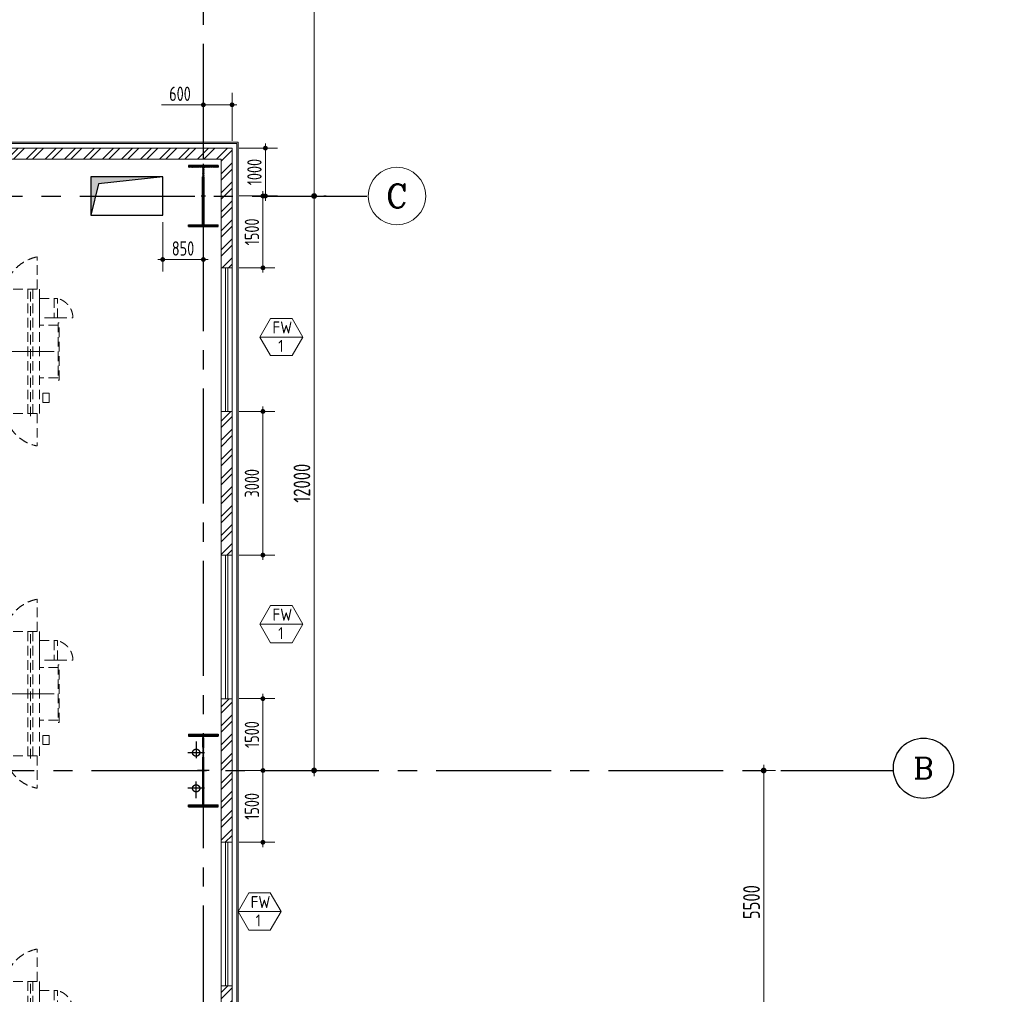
# Model space of a CAD drawing. Extents: x -7650383 to 4934791, y -137560 to 1826789.
# Tile 18 of 256: x 705427 to 726004, y -28652 to -8294. Entities that reach past the tile are written whole.
import ezdxf
from ezdxf.enums import TextEntityAlignment as Align

# ---------------------------------------------------------------- set-up
doc = ezdxf.new("R2010")
doc.units = 0
doc.header["$LTSCALE"] = 800
doc.header["$MEASUREMENT"] = 0
for name, pattern in [('CENTER', [2, 1.25, -0.25, 0.25, -0.25]), ('CENTER2', [1.125, 0.75, -0.125, 0.125, -0.125]), ('HIDDEN', [0.375, 0.25, -0.125])]:
    doc.linetypes.add(name, pattern=pattern)
doc.layers.get('0').update_dxf_attribs({"linetype": 'CONTINUOUS'})
for name, color, linetype in [('0-7-COL', 2, 'CENTER'), ('CL', 2, 'CENTER2'), ('COL', 1, 'CENTER'), ('GRID', 8, 'CENTER'), ('MPL', 1, 'CONTINUOUS'), ('TEXT', 3, 'CONTINUOUS')]:
    doc.layers.add(name, color=color, linetype=linetype)
for name, color, linetype, lineweight in [('2CON', 1, 'CONTINUOUS', 13), ('A-WIN TAG', 3, 'CONTINUOUS', 13), ('CLAD-1', 3, 'CONTINUOUS', 15), ('DIM', 4, 'CONTINUOUS', 13), ('dimension line', 4, 'CONTINUOUS', 13), ('EQPT', 8, 'HIDDEN', 9), ('WALL', 6, 'CONTINUOUS', 18), ('WALL HATCH', 251, 'CONTINUOUS', 13), ('WIN', 31, 'CONTINUOUS', 13)]:
    doc.layers.add(name, color=color, linetype=linetype, lineweight=lineweight)
doc.styles.add('COMPLEX', font='complex')
doc.styles.add('ROMANC', font='romanc')
doc.styles.add('ROMANS', font='ISO9.shx', dxfattribs={"width": 0.8})
doc.styles.get("Standard").update_dxf_attribs({"font": 'ISO9'})
doc.dimstyles.new('barka', dxfattribs={"dimscale": 100, "dimtxt": 3.5, "dimasz": 1.2, "dimexe": 2.5, "dimexo": 2.5, "dimgap": 0.8, "dimtad": 1, "dimdsep": 46, "dimtxsty": 'ROMANS', "dimblk": 'DDOT1', "dimcen": 0, "dimclrd": 256, "dimclre": 256, "dimclrt": 2, "dimadec": 0, "dimazin": 2, "dimtp": 0.1, "dimtm": 0.1, "dimtfac": 0.71, "dimtmove": 2, "dimatfit": 3, "dimlwd": -1, "dimlwe": -1, "dimarcsym": 0})
doc.dimstyles.new('barka INTERNAL DIM', dxfattribs={"dimscale": 100, "dimtxt": 3, "dimasz": 1, "dimexe": 2.5, "dimexo": 1.5, "dimgap": 0.8, "dimtad": 1, "dimdsep": 46, "dimtxsty": 'ROMANS', "dimblk": 'DDOT1', "dimcen": 0, "dimclrd": 256, "dimclre": 256, "dimclrt": 2, "dimadec": 0, "dimazin": 2, "dimtp": 0.1, "dimtm": 0.1, "dimtfac": 0.71, "dimtmove": 2, "dimatfit": 3, "dimlwd": -1, "dimlwe": -1, "dimarcsym": 0})

# ---------------------------------------------------------------- blocks, each defined once
blk = doc.blocks.new('DRY TRANSFORMER')
at = {"layer": 'EQPT'}
for p, q in [((-700, 1099), (-700, 1425)), ((-550, 1116), (-550, 725)), ((550, 1116), (550, 725)), ((-1300, 675), (-1975, 675)), ((-1300, 725), (1300, 725)), ((-1300, -725), (-1300, 725)), ((1300, -725), (1300, 725)), ((1300, 675), (1975, 675)), ((1354, 535), (-1344, 535)), ((1300, 585), (-1300, 585)), ((1300, 485), (-1300, 485)), ((1354, -535), (-1344, -535)), ((1300, -485), (-1300, -485)), ((1300, -585), (-1300, -585)), ((-1300, -675), (-1975, -675)), ((-1300, -725), (1300, -725)), ((613, -725), (161, -725)), ((1300, -675), (1975, -675))]:
    blk.add_line(p, q, dxfattribs=at)
at = {"layer": 'EQPT', "linetype": 'CENTER'}
for p, q in [((0, 1029), (0, -2149)), ((-1650, 0), (1650, 0))]:
    blk.add_line(p, q, dxfattribs=at)
at = {"layer": 'EQPT'}
for points in [[(-1109, 1033), (-700, 1033), (-700, 1099), (-1109, 1099)], [(-1109, 1033), (-700, 1033), (-700, 725), (-1109, 725)], [(-600, 1116), (600, 1116), (600, 1140), (-600, 1140)], [(1064, 798), (870, 798), (870, 927), (1064, 927)], [(-1107, -906), (-1301, -906), (-1301, -777), (-1107, -777)], [(-600, -725), (600, -725), (600, -925), (-600, -925)]]:
    blk.add_lwpolyline(points, close=True, dxfattribs=at)
for centre, radius, start, end in [((-693, 997), 428, 90.9397, 166.1448), ((-1137, 838), 853, 190.9964, 259.0036), ((1137, 838), 853, 280.9964, 349.0036), ((-1137, -838), 853, 100.9964, 169.0036), ((1137, -838), 853, 10.9964, 79.0036)]:
    blk.add_arc(centre, radius, start, end, dxfattribs=at)
blk = doc.blocks.new('SSDD')
at = {"layer": 'EQPT', "rotation": 270}
for p in [(416680, 97883), (416680, 90733), (416680, 83425)]:
    blk.add_blockref('DRY TRANSFORMER', p, dxfattribs=at)
blk = doc.blocks.new('A$C41E52089')
at = {"layer": 'COL'}
h = blk.add_hatch(dxfattribs=at)
h.set_pattern_fill('ANSI31', color=256, scale=100, style=0)
h.paths.add_polyline_path([(310, -720), (0, -720), (0, -760), (310, -760)])
h.paths.add_polyline_path([(0, -720), (-310, -720), (-310, -760), (0, -760)])
h.paths.add_polyline_path([(0, 0), (-13, 0), (-13, -720), (0, -720)])
h.paths.add_polyline_path([(0, 720), (-13, 720), (-13, 0), (0, 0)])
h.paths.add_polyline_path([(12, 0), (0, 0), (0, -720), (12, -720)])
h.paths.add_polyline_path([(12, 720), (0, 720), (0, 0), (12, 0)])
h.paths.add_polyline_path([(310, 760), (0, 760), (0, 720), (12, 720), (310, 720)])
h.paths.add_polyline_path([(0, 760), (-310, 760), (-310, 720), (0, 720)])
for p, q in [((-310, 760), (310, 760)), ((-310, 760), (-310, 720)), ((-310, 720), (310, 720)), ((-13, -720), (-13, 720)), ((12, -720), (12, 720)), ((310, 760), (310, 720)), ((-310, -720), (310, -720)), ((-310, -760), (-310, -720)), ((-310, -760), (310, -760)), ((310, -760), (310, -720))]:
    blk.add_line(p, q, dxfattribs=at)
at = {"layer": 'COL', "color": 2}
for p, q in [((0, -800), (0, 800)), ((123, 0), (-123, 0))]:
    blk.add_line(p, q, dxfattribs=at)
blk = doc.blocks.new('A$C14326149')
at = {"layer": 'COL'}
h = blk.add_hatch(dxfattribs=at)
h.set_pattern_fill('ANSI31', color=256, scale=100, style=0)
h.paths.add_polyline_path([(310, 640), (0, 640), (0, 600), (310, 600)])
h.paths.add_polyline_path([(0, 600), (0, 640), (-310, 640), (-310, 600)])
h.paths.add_polyline_path([(0, -640), (0, -600), (-310, -600), (-310, -640)])
h.paths.add_polyline_path([(0, -600), (0, -640), (310, -640), (310, -600)])
h.paths.add_polyline_path([(-16, 0), (0, 0), (0, 600), (-16, 600)])
h.paths.add_polyline_path([(0, 0), (16, 0), (16, 600), (0, 600)])
h.paths.add_polyline_path([(16, 0), (0, 0), (0, -600), (16, -600)])
h.paths.add_polyline_path([(-16, -600), (0, -600), (0, 0), (-16, 0)])
for p, q in [((310, 640), (-310, 640)), ((-310, 640), (-310, 600)), ((310, 640), (310, 600)), ((310, 600), (-310, 600)), ((-16, -600), (-16, 600)), ((16, -600), (16, 600)), ((-310, -600), (310, -600)), ((-310, -640), (-310, -600)), ((310, -640), (310, -600)), ((-310, -640), (310, -640))]:
    blk.add_line(p, q, dxfattribs=at)
at = {"layer": 'COL', "color": 2}
for p, q in [((0, -672), (0, 672)), ((44, 0), (-44, 0))]:
    blk.add_line(p, q, dxfattribs=at)
blk = doc.blocks.new('DDOT1')
blk.add_line((-1, 0), (1, 0))
at = {"const_width": 0.5}
blk.add_lwpolyline([(-0.25, 0, 1), (0.25, 0, 1)], format="xyb", close=True, dxfattribs=at)
blk = doc.blocks.new('*D131')
at = {"layer": 'dimension line', "transparency": 16777216}
for p, q in [((711780, 3523), (711830, 3523)), ((711580, -11857), (711580, 3403)), ((711780, -11977), (711830, -11977))]:
    blk.add_line(p, q, dxfattribs=at)
at = {"layer": 'dimension line', "transparency": 16777216, "xscale": 119.9999999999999, "yscale": 119.9999999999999, "zscale": 119.9999999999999}
for p, rotation in [((711580, 3523), 90), ((711580, -11977), 270)]:
    blk.add_blockref('DDOT1', p, dxfattribs=dict(at, rotation=rotation))
at = {"layer": 'dimension line', "color": 2, "transparency": 16777216, "insert": (711325, -4227), "char_height": 350, "attachment_point": 5, "rotation": 90, "style": 'ROMANS'}
blk.add_mtext('15500', dxfattribs=at)
blk = doc.blocks.new('*D132')
at = {"layer": 'dimension line', "transparency": 16777216}
for p, q in [((711580, -12097), (711580, -23857)), ((711830, -11977), (711830, -11977))]:
    blk.add_line(p, q, dxfattribs=at)
at = {"layer": 'dimension line', "transparency": 16777216, "xscale": 119.9999999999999, "yscale": 119.9999999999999, "zscale": 119.9999999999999}
for p, rotation in [((711580, -11977), 90), ((711580, -23977), 270)]:
    blk.add_blockref('DDOT1', p, dxfattribs=dict(at, rotation=rotation))
at = {"layer": 'dimension line', "color": 2, "transparency": 16777216, "insert": (711325, -17977), "char_height": 350, "attachment_point": 5, "rotation": 90, "style": 'ROMANS'}
blk.add_mtext('12000', dxfattribs=at)
blk = doc.blocks.new('*D133')
at = {"layer": 'dimension line', "transparency": 16777216}
for p, q in [((721019, -23977), (721225, -23977)), ((720975, -24097), (720975, -29357)), ((721019, -29477), (721225, -29477))]:
    blk.add_line(p, q, dxfattribs=at)
at = {"layer": 'dimension line', "transparency": 16777216, "xscale": 119.9999999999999, "yscale": 119.9999999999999, "zscale": 119.9999999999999}
for p, rotation in [((720975, -23977), 90), ((720975, -29477), 270)]:
    blk.add_blockref('DDOT1', p, dxfattribs=dict(at, rotation=rotation))
at = {"layer": 'dimension line', "color": 2, "transparency": 16777216, "insert": (720720, -26727), "char_height": 350, "attachment_point": 5, "rotation": 90, "style": 'ROMANS'}
blk.add_mtext('5500', dxfattribs=at)
blk = doc.blocks.new('*D149')
at = {"layer": 'DIM', "transparency": 16777216}
for p, q in [((709266, -10827), (709266, -9822)), ((709866, -10827), (709866, -9822)), ((709266, -10072), (708388, -10072)), ((709766, -10072), (709366, -10072))]:
    blk.add_line(p, q, dxfattribs=at)
at = {"layer": 'DIM', "transparency": 16777216, "xscale": 100, "yscale": 100, "zscale": 100, "rotation": 180}
blk.add_blockref('DDOT1', (709266, -10072), dxfattribs=at)
at = {"layer": 'DIM', "transparency": 16777216, "xscale": 100, "yscale": 100, "zscale": 100}
blk.add_blockref('DDOT1', (709866, -10072), dxfattribs=at)
at = {"layer": 'DIM', "color": 2, "transparency": 16777216, "insert": (708777, -9842), "char_height": 300, "attachment_point": 5, "style": 'ROMANS'}
blk.add_mtext('600', dxfattribs=at)
blk = doc.blocks.new('*D150')
at = {"layer": 'DIM', "transparency": 16777216}
for p, q in [((710016, -10977), (710813, -10977)), ((710563, -11877), (710563, -11077)), ((710016, -11977), (710813, -11977))]:
    blk.add_line(p, q, dxfattribs=at)
at = {"layer": 'DIM', "transparency": 16777216, "xscale": 100, "yscale": 100, "zscale": 100}
for p, rotation in [((710563, -10977), 90), ((710563, -11977), 270)]:
    blk.add_blockref('DDOT1', p, dxfattribs=dict(at, rotation=rotation))
at = {"layer": 'DIM', "color": 2, "transparency": 16777216, "insert": (710333, -11477), "char_height": 300, "attachment_point": 5, "rotation": 90, "style": 'ROMANS'}
blk.add_mtext('1000', dxfattribs=at)
blk = doc.blocks.new('*D153')
at = {"layer": 'DIM', "transparency": 16777216}
for p, q in [((710016, -23977), (710760, -23977)), ((710510, -24077), (710510, -25377)), ((710016, -25477), (710760, -25477))]:
    blk.add_line(p, q, dxfattribs=at)
at = {"layer": 'DIM', "transparency": 16777216, "xscale": 100, "yscale": 100, "zscale": 100}
for p, rotation in [((710510, -23977), 90), ((710510, -25477), 270)]:
    blk.add_blockref('DDOT1', p, dxfattribs=dict(at, rotation=rotation))
at = {"layer": 'DIM', "color": 2, "transparency": 16777216, "insert": (710280, -24727), "char_height": 300, "attachment_point": 5, "rotation": 90, "style": 'ROMANS'}
blk.add_mtext('1500', dxfattribs=at)
blk = doc.blocks.new('*D154')
at = {"layer": 'DIM', "transparency": 16777216}
for p, q in [((710016, -22477), (710760, -22477)), ((710510, -23877), (710510, -22577)), ((710016, -23977), (710760, -23977))]:
    blk.add_line(p, q, dxfattribs=at)
at = {"layer": 'DIM', "transparency": 16777216, "xscale": 100, "yscale": 100, "zscale": 100}
for p, rotation in [((710510, -22477), 90), ((710510, -23977), 270)]:
    blk.add_blockref('DDOT1', p, dxfattribs=dict(at, rotation=rotation))
at = {"layer": 'DIM', "color": 2, "transparency": 16777216, "insert": (710280, -23227), "char_height": 300, "attachment_point": 5, "rotation": 90, "style": 'ROMANS'}
blk.add_mtext('1500', dxfattribs=at)
blk = doc.blocks.new('*D155')
at = {"layer": 'DIM', "transparency": 16777216}
for p, q in [((710016, -11977), (710760, -11977)), ((710510, -12077), (710510, -13377)), ((710016, -13477), (710760, -13477))]:
    blk.add_line(p, q, dxfattribs=at)
at = {"layer": 'DIM', "transparency": 16777216, "xscale": 100, "yscale": 100, "zscale": 100}
for p, rotation in [((710510, -11977), 90), ((710510, -13477), 270)]:
    blk.add_blockref('DDOT1', p, dxfattribs=dict(at, rotation=rotation))
at = {"layer": 'DIM', "color": 2, "transparency": 16777216, "insert": (710280, -12727), "char_height": 300, "attachment_point": 5, "rotation": 90, "style": 'ROMANS'}
blk.add_mtext('1500', dxfattribs=at)
blk = doc.blocks.new('*D156')
at = {"layer": 'DIM', "transparency": 16777216}
for p, q in [((710016, -16477), (710760, -16477)), ((710510, -16577), (710510, -19377)), ((710016, -19477), (710760, -19477))]:
    blk.add_line(p, q, dxfattribs=at)
at = {"layer": 'DIM', "transparency": 16777216, "xscale": 100, "yscale": 100, "zscale": 100}
for p, rotation in [((710510, -16477), 90), ((710510, -19477), 270)]:
    blk.add_blockref('DDOT1', p, dxfattribs=dict(at, rotation=rotation))
at = {"layer": 'DIM', "color": 2, "transparency": 16777216, "insert": (710280, -17977), "char_height": 300, "attachment_point": 5, "rotation": 90, "style": 'ROMANS'}
blk.add_mtext('3000', dxfattribs=at)
blk = doc.blocks.new('GRD')
at = {"layer": 'CL', "linetype": 'Continuous'}
blk.add_circle((0, 419.99985), 419.99985, dxfattribs=at)
at = {"layer": 'CL', "color": 4, "style": 'COMPLEX'}
blk.add_attdef('GRD', text='', height=300, dxfattribs=at).set_placement((0, 419.99985), align=Align.MIDDLE)
blk = doc.blocks.new('*D524')
at = {"layer": 'DIM', "transparency": 16777216}
for p, q in [((708416, -12527), (708416, -13553)), ((709266, -13034), (709266, -13553)), ((709166, -13303), (708516, -13303))]:
    blk.add_line(p, q, dxfattribs=at)
at = {"layer": 'DIM', "transparency": 16777216, "xscale": 100, "yscale": 100, "zscale": 100, "rotation": 180}
blk.add_blockref('DDOT1', (708416, -13303), dxfattribs=at)
at = {"layer": 'DIM', "transparency": 16777216, "xscale": 100, "yscale": 100, "zscale": 100}
blk.add_blockref('DDOT1', (709266, -13303), dxfattribs=at)
at = {"layer": 'DIM', "color": 2, "transparency": 16777216, "insert": (708841, -13073), "char_height": 300, "attachment_point": 5, "style": 'ROMANS'}
blk.add_mtext('850', dxfattribs=at)

msp = doc.modelspace()

# ---------------------------------------------------------------- hatches: boundary and pattern name
at = {"layer": 'MPL'}
h = msp.add_hatch(color=5, dxfattribs=at)
h.dxf.hatch_style = 1
h.paths.add_polyline_path([(691290.8, -11577.4), (689790.8, -11577.4), (689790.8, -12377.4), (689952, -11722.6)])
h.paths.add_polyline_path([(698415.7, -11577.4), (696915.7, -11577.4), (696915.7, -12377.4), (697076.9, -11722.6)])
h.paths.add_polyline_path([(701615.6, -11577.4), (700115.6, -11577.4), (700115.6, -12377.4), (700276.9, -11722.6)])
h.paths.add_polyline_path([(708415.7, -11577.4), (706915.7, -11577.4), (706915.7, -12377.4), (707076.9, -11722.6)])
h.paths.add_polyline_path([(708415.7, -48577.4), (706915.7, -48577.4), (706915.7, -49377.4), (707076.9, -48722.6)])
h.paths.add_polyline_path([(701615.6, -48577.4), (700115.6, -48577.4), (700115.6, -49377.4), (700276.9, -48722.6)])
h.paths.add_polyline_path([(698415.7, -48577.4), (696915.7, -48577.4), (696915.7, -49377.4), (697076.9, -48722.6)])
h.paths.add_polyline_path([(691290.8, -48577.4), (689790.8, -48577.4), (689790.8, -49377.4), (689952, -48722.6)])
at = {"layer": 'WALL HATCH'}
h = msp.add_hatch(dxfattribs=at)
h.set_pattern_fill('ANSI32', color=256, scale=750, style=0)
h.set_pattern_definition([(45, (72421.45, -1e-05), (-198.87378, 198.87378), []), (45, (72554.03, -1e-05), (-198.87378, 198.87378), [])])
h.paths.add_polyline_path([(709865.6, -48947.3), (709635.6, -48947.3), (709635.6, -48977.4), (709865.6, -48977.4)])
h.paths.add_polyline_path([(709865.6, -28477.4), (709635.6, -28477.4), (709635.6, -30177.4), (709865.6, -30177.4), (709865.6, -33177.4), (709635.6, -33177.4), (709635.6, -34007.4), (709865.6, -34007.4)])
h.paths.add_polyline_path([(709865.6, -16477.4), (709635.6, -16477.4), (709635.6, -13477.4), (709865.6, -13477.4), (709865.6, -12967.4), (709865.6, -12967.4), (709865.6, -10977.4), (687715.6, -10977.4), (687715.6, -11207.4), (709635.6, -11207.4), (709635.6, -12737.4), (709635.6, -12737.4), (709635.6, -23067.4), (709635.6, -23067.4), (709635.6, -28477.4), (709635.6, -25477.4), (709865.6, -25477.4), (709865.6, -22837.4), (709865.6, -22837.4), (709865.6, -22477.4), (709635.6, -22477.4), (709635.6, -19477.4), (709865.6, -19477.4)])

# ---------------------------------------------------------------- linework, layer by layer
at = {"layer": '2CON'}
for p, q in [((710446.9, -14922.5), (711346.9, -14922.5)), ((710446.9, -20922.5), (711346.9, -20922.5)), ((709989.8, -26925.3), (710889.8, -26925.3))]:
    msp.add_line(p, q, dxfattribs=at)
at = {"layer": 'A-WIN TAG'}
for points in [[(711121.9, -14532.8), (711346.9, -14922.5), (711121.9, -15312.2), (710671.9, -15312.2), (710446.9, -14922.5), (710671.9, -14532.8)], [(711121.9, -20532.8), (711346.9, -20922.5), (711121.9, -21312.2), (710671.9, -21312.2), (710446.9, -20922.5), (710671.9, -20532.8)], [(710664.8, -26535.6), (710889.8, -26925.3), (710664.8, -27315), (710214.8, -27315), (709989.8, -26925.3), (710214.8, -26535.6)]]:
    msp.add_lwpolyline(points, close=True, dxfattribs=at)
at = {"layer": 'CL', "linetype": 'CENTER'}
for p, q in [((709115.2, -23371.5), (709115.2, -23721.5)), ((709290.2, -23605.9), (708940.2, -23605.9)), ((709115.2, -24554.2), (709115.2, -24204.2)), ((709290.2, -24348.9), (708940.2, -24348.9))]:
    msp.add_line(p, q, dxfattribs=at)
at = {"layer": 'CL', "color": 7}
for centre in [(709115.2, -23605.9), (709115.2, -24348.9)]:
    msp.add_circle(centre, 75, dxfattribs=at)
at = {"layer": 'CLAD-1'}
for p, q in [((709993.6, -10849.4), (687715.6, -10849.4)), ((709965.6, -10877.4), (687715.6, -10877.4)), ((709965.6, -33677.4), (709965.6, -10877.4)), ((709993.6, -33649.4), (709993.6, -10849.4))]:
    msp.add_line(p, q, dxfattribs=at)
at = {"layer": 'DIM', "color": 2}
msp.add_circle((713311.2, -11977.1), 600, dxfattribs=at)
at = {"layer": 'GRID', "linetype": 'CENTER2', "ltscale": 4}
for p, q in [((709265.6, -54400.6), (709265.6, 16558.3)), ((609484.5, -11977.4), (712711.2, -11977.4)), ((609730.6, -23977.4), (723686.4, -23977.4))]:
    msp.add_line(p, q, dxfattribs=at)
at = {"layer": 'MPL'}
msp.add_lwpolyline([(708415.7, -11577.4), (706915.7, -11577.4), (706915.7, -12377.4), (708415.7, -12377.4)], close=True, dxfattribs=at)
at = {"layer": 'MPL', "flags": 128}
msp.add_lwpolyline([(708415.7, -11577.4), (707076.9, -11722.6), (706915.7, -12377.4)], dxfattribs=at)
at = {"layer": 'WALL'}
for p, q in [((709865.6, -10977.4), (687715.6, -10977.4)), ((709865.6, -12967.4), (709865.6, -10977.4)), ((687715.6, -11207.4), (709635.6, -11207.4)), ((709635.6, -11207.4), (709635.6, -12737.4)), ((709635.6, -12737.4), (709635.6, -34007.4)), ((709865.6, -22837.4), (709865.6, -12967.4)), ((709266, -14207.4), (709267.6, -14207.4)), ((709865.6, -16477.4), (709635.6, -16477.4)), ((709865.6, -19477.4), (709635.6, -19477.4)), ((709865.6, -33777.4), (709865.6, -22837.4)), ((709865.6, -25477.4), (709635.6, -25477.4)), ((709865.6, -28477.4), (709635.6, -28477.4))]:
    msp.add_line(p, q, dxfattribs=at)
at = {"layer": 'WIN'}
for p, q in [((709725.6, -16477.4), (709725.6, -13477.4)), ((709775.6, -16477.4), (709775.6, -13477.4)), ((709725.6, -19477.4), (709725.6, -22477.4)), ((709775.6, -19477.4), (709775.6, -22477.4)), ((709725.6, -28477.4), (709725.6, -25477.4)), ((709775.6, -28477.4), (709775.6, -25477.4))]:
    msp.add_line(p, q, dxfattribs=at)
for points in [[(709865.6, -13477.4), (709635.6, -13477.4), (709635.6, -16477.4), (709865.6, -16477.4)], [(709865.6, -22477.4), (709635.6, -22477.4), (709635.6, -19477.4), (709865.6, -19477.4)], [(709865.6, -25477.4), (709635.6, -25477.4), (709635.6, -28477.4), (709865.6, -28477.4)]]:
    msp.add_lwpolyline(points, close=True, dxfattribs=at)

# ---------------------------------------------------------------- block references
msp.add_blockref('SSDD', (288435.6, -113106.7))
at = {"layer": 'COL'}
msp.add_blockref('A$C41E52089', (709265.6, -23977.4), dxfattribs=at)
at = {"layer": 'DIM'}
msp.add_blockref('A$C14326149', (709265.6, -11977.4), dxfattribs=at)
ref = msp.add_blockref('GRD', (724314.6, -23300), dxfattribs=dict(at, xscale=1.5, yscale=1.5, zscale=1.5, rotation=180))
ref.add_attrib('GRD', 'B', dxfattribs={"layer": 'CL', "color": 4, "height": 450, "style": 'COMPLEX'}).set_placement((724314.6, -23930), align=Align.MIDDLE)

# ---------------------------------------------------------------- texts
at = {"layer": '0-7-COL', "color": 6, "linetype": 'Continuous', "style": 'ROMANC'}
msp.add_text('C', height=500, dxfattribs=at).set_placement((713311.2, -11977.1), align=Align.MIDDLE)
at = {"layer": 'A-WIN TAG'}
for s, p in [('FW', (710916.6, -14722.5)), ('1', (710885.3, -15108.4)), ('FW', (710916.6, -20722.5)), ('1', (710885.3, -21108.4)), ('FW', (710459.5, -26725.4)), ('1', (710414, -27108.4))]:
    msp.add_text(s, height=250, dxfattribs=at).set_placement(p, align=Align.MIDDLE)
at = {"layer": 'TEXT', "insert": (682464.3, -22536.3), "char_height": 300, "width": 3862.628, "attachment_point": 1}
msp.add_mtext('\\pi388.46;CAGE LADDER \\P\\pi102.74;TO  BFP CRANE ', dxfattribs=at)

# ---------------------------------------------------------------- dimensions: what is measured, and where the dimension line sits
at = {"layer": 'DIM'}
for base, p1, p2, picture, middle in [((709265.6, -10071.8), (709865.6, -10977.4), (709265.6, -10977.4), '*D149', (708777.1, -9841.8)), ((708415.7, -13303), (709265.6, -12883.5), (708415.7, -12377.4), '*D524', (708840.6, -13073))]:
    dim = msp.add_linear_dim(base=base, p1=p1, p2=p2, dimstyle='barka INTERNAL DIM', override={"dimdec": 0, "dimtmove": 0}, dxfattribs=at)
    dim.commit()
    dim.dimension.update_dxf_attribs({"geometry": picture, "text_midpoint": middle})
for base, p1, p2, angle, picture, middle in [((710563.3, -10977.4), (709865.6, -11977.4), (709865.6, -10977.4), 90, '*D150', (710333.3, -11477.4)), ((710510, -13477.4), (709865.6, -11977.4), (709865.6, -13477.4), 90, '*D155', (710280, -12727.4)), ((710510, -19477.4), (709865.6, -16477.4), (709865.6, -19477.4), 90, '*D156', (710280, -17977.4)), ((710510, -22477.4), (709865.6, -23977.4), (709865.6, -22477.4), 270, '*D154', (710280, -23227.4)), ((710510, -25477.4), (709865.6, -23977.4), (709865.6, -25477.4), 90, '*D153', (710280, -24727.4))]:
    dim = msp.add_linear_dim(base=base, p1=p1, p2=p2, angle=angle, dimstyle='barka INTERNAL DIM', override={"dimdec": 0, "dimtmove": 0}, dxfattribs=at)
    dim.commit()
    dim.dimension.update_dxf_attribs({"geometry": picture, "text_midpoint": middle})
at = {"layer": 'dimension line'}
for base, p1, p2, picture, middle in [((711580.2, 3522.6), (711530.2, -11977.4), (711530.2, 3522.6), '*D131', (711325.2, -4227.4)), ((711580.2, -23977.4), (711580.2, -11977.4), (711580.2, -23977.4), '*D132', (711325.2, -17977.4)), ((720975.5, -29477.4), (720769.5, -23977.4), (720769.5, -29477.4), '*D133', (720720.5, -26727.4))]:
    dim = msp.add_linear_dim(base=base, p1=p1, p2=p2, angle=90, dimstyle='barka', override={"dimdec": 0, "dimtmove": 0}, dxfattribs=at)
    dim.commit()
    dim.dimension.update_dxf_attribs({"geometry": picture, "text_midpoint": middle})

doc.saveas('drawing.dxf')
